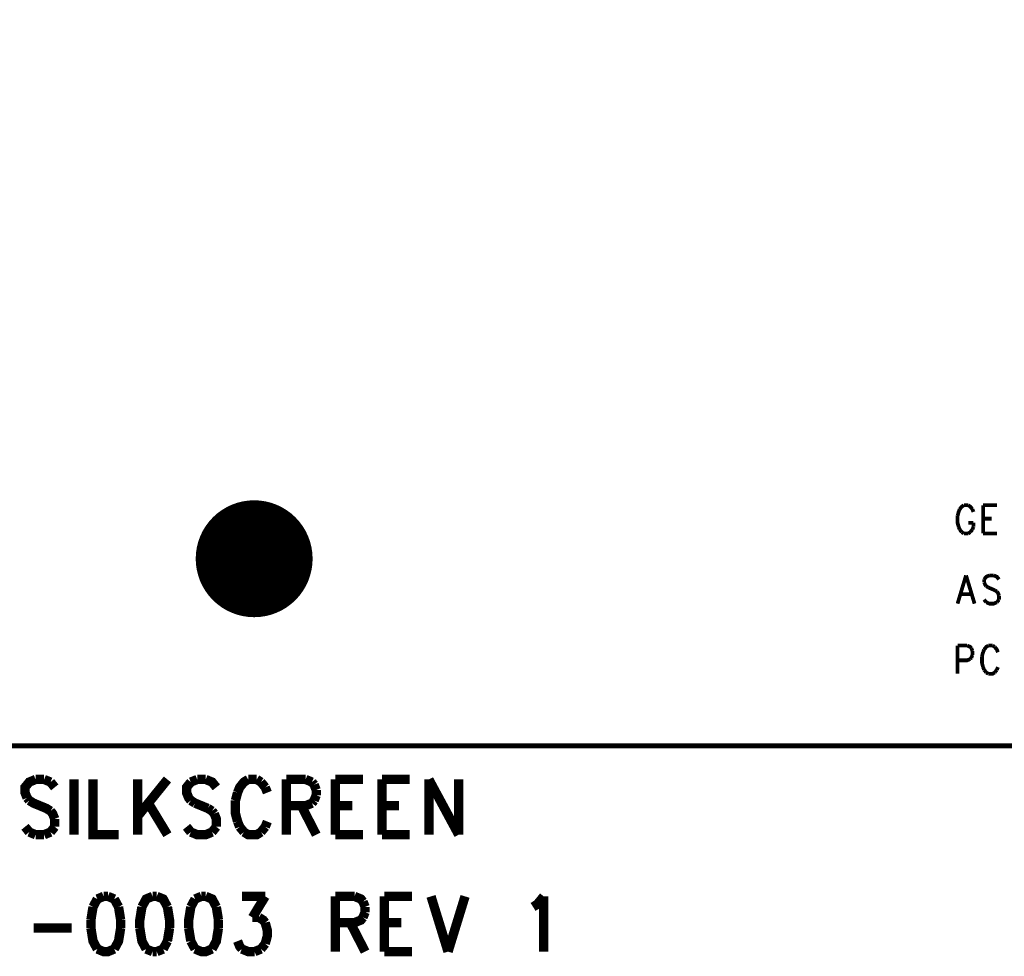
# Model space of a CAD drawing. Extents: x 8 to 19.8, y 7.5 to 11.6.
# Tile 3 of 8: x 13.4 to 15.5, y 7.5 to 9.6. Entities that reach past the tile are written whole.
import ezdxf

# ---------------------------------------------------------------- set-up
doc = ezdxf.new("R2010")
doc.units = 0
doc.layers.get('0').update_dxf_attribs({"linetype": 'CONTINUOUS'})
doc.layers.add('ASSEMBLY_PHO', color=7, linetype='CONTINUOUS')

# ---------------------------------------------------------------- blocks, each defined once
blk = doc.blocks.new('ROUND_184')
at = {"const_width": 0.125}
blk.add_lwpolyline([(-0.0625, 0, 1), (0.0625, 0, 1)], format="xyb", close=True, dxfattribs=at)

msp = doc.modelspace()

# ---------------------------------------------------------------- linework, layer by layer
at = {"layer": 'ASSEMBLY_PHO'}
for points, const_width in [([(8, 8), (19.811, 8), (19.811, 11.307), (8, 11.307), (8, 8)], 0.01), ([(15.40854, 8.50575), (15.40627, 8.5), (15.404, 8.49137)], 0.008), ([(15.41763, 8.51437), (15.41309, 8.5115), (15.40854, 8.50575)], 0.008), ([(15.42672, 8.51437), (15.41763, 8.51437)], 0.008), ([(15.43581, 8.50575), (15.43127, 8.5115), (15.42672, 8.51437)], 0.008), ([(15.43809, 8.5), (15.43581, 8.50575)], 0.008), ([(15.45854, 8.51437), (15.45854, 8.454)], 0.008), ([(15.45854, 8.51437), (15.48809, 8.51437)], 0.008), ([(15.404, 8.49137), (15.404, 8.477), (15.40627, 8.46837)], 0.008), ([(15.45854, 8.48562), (15.47672, 8.48562)], 0.008), ([(15.40627, 8.46837), (15.40854, 8.46262)], 0.008), ([(15.40854, 8.46262), (15.41309, 8.45687)], 0.008), ([(15.42672, 8.477), (15.43809, 8.477)], 0.008), ([(15.43127, 8.45687), (15.43581, 8.46262)], 0.008), ([(15.43581, 8.46262), (15.43809, 8.46837)], 0.008), ([(15.43809, 8.46837), (15.43809, 8.477)], 0.008), ([(15.41309, 8.45687), (15.41763, 8.454)], 0.008), ([(15.41763, 8.454), (15.42672, 8.454)], 0.008), ([(15.42672, 8.454), (15.43127, 8.45687)], 0.008), ([(15.45854, 8.454), (15.48809, 8.454)], 0.008), ([(15.42218, 8.36437), (15.404, 8.304)], 0.008), ([(15.42218, 8.36437), (15.44036, 8.304)], 0.008), ([(15.47218, 8.36437), (15.46536, 8.3615), (15.46081, 8.35575)], 0.008), ([(15.46081, 8.35575), (15.46081, 8.35)], 0.008), ([(15.48127, 8.36437), (15.47218, 8.36437)], 0.008), ([(15.49263, 8.35575), (15.48809, 8.3615), (15.48127, 8.36437)], 0.008), ([(15.46081, 8.35), (15.46309, 8.34425), (15.46536, 8.34137)], 0.008), ([(15.46536, 8.34137), (15.4699, 8.3385)], 0.008), ([(15.4699, 8.3385), (15.48354, 8.33275)], 0.008), ([(15.41081, 8.32412), (15.43354, 8.32412)], 0.008), ([(15.46536, 8.30687), (15.46081, 8.31262)], 0.008), ([(15.48354, 8.33275), (15.48809, 8.32987)], 0.008), ([(15.48809, 8.32987), (15.49036, 8.327), (15.49263, 8.32125)], 0.008), ([(15.49263, 8.31262), (15.48809, 8.30687)], 0.008), ([(15.49263, 8.32125), (15.49263, 8.31262)], 0.008), ([(15.48809, 8.30687), (15.48127, 8.304), (15.47218, 8.304), (15.46536, 8.30687)], 0.008), ([(15.404, 8.21437), (15.404, 8.154)], 0.008), ([(15.404, 8.21437), (15.42445, 8.21437)], 0.008), ([(15.42445, 8.21437), (15.43127, 8.2115), (15.43354, 8.20862)], 0.008), ([(15.43354, 8.20862), (15.43581, 8.20287)], 0.008), ([(15.4699, 8.21437), (15.46536, 8.2115), (15.46081, 8.20575)], 0.008), ([(15.479, 8.21437), (15.4699, 8.21437)], 0.008), ([(15.48354, 8.2115), (15.479, 8.21437)], 0.008), ([(15.49036, 8.2), (15.48809, 8.20575), (15.48354, 8.2115)], 0.008), ([(15.43354, 8.1885), (15.43127, 8.18562)], 0.008), ([(15.43581, 8.19425), (15.43354, 8.1885)], 0.008), ([(15.43581, 8.20287), (15.43581, 8.19425)], 0.008), ([(15.45854, 8.2), (15.45627, 8.19137)], 0.008), ([(15.45627, 8.19137), (15.45627, 8.177), (15.45854, 8.16837)], 0.008), ([(15.46081, 8.20575), (15.45854, 8.2)], 0.008), ([(15.43127, 8.18562), (15.42445, 8.18275), (15.404, 8.18275)], 0.008), ([(15.45854, 8.16837), (15.46081, 8.16262)], 0.008), ([(15.48809, 8.16262), (15.49036, 8.16837)], 0.008), ([(15.46081, 8.16262), (15.46536, 8.15687)], 0.008), ([(15.46536, 8.15687), (15.4699, 8.154)], 0.008), ([(15.4699, 8.154), (15.479, 8.154), (15.48354, 8.15687)], 0.008), ([(15.48354, 8.15687), (15.48809, 8.16262)], 0.008), ([(13.43272, 7.92812), (13.41909, 7.9225), (13.41, 7.91125), (13.41, 7.9), (13.41454, 7.88875)], 0.02), ([(13.4509, 7.92812), (13.43272, 7.92812)], 0.02), ([(13.46454, 7.9225), (13.4509, 7.92812)], 0.02), ([(13.51454, 7.92812), (13.51454, 7.81)], 0.02), ([(13.55545, 7.92812), (13.55545, 7.81), (13.61, 7.81)], 0.02), ([(13.6509, 7.92812), (13.6509, 7.81)], 0.02), ([(13.71454, 7.92812), (13.6509, 7.84937)], 0.02), ([(13.77818, 7.92812), (13.76454, 7.9225)], 0.02), ([(13.79636, 7.92812), (13.77818, 7.92812)], 0.02), ([(13.81909, 7.91125), (13.81, 7.9225), (13.79636, 7.92812)], 0.02), ([(13.88727, 7.92812), (13.87818, 7.9225), (13.86909, 7.91125), (13.86454, 7.9)], 0.02), ([(13.90545, 7.92812), (13.88727, 7.92812)], 0.02), ([(13.91454, 7.9225), (13.90545, 7.92812)], 0.02), ([(13.96909, 7.92812), (13.96909, 7.81)], 0.02), ([(13.96909, 7.92812), (14.01, 7.92812)], 0.02), ([(14.01, 7.92812), (14.02363, 7.9225)], 0.02), ([(14.07363, 7.92812), (14.07363, 7.81)], 0.02), ([(14.07363, 7.92812), (14.13272, 7.92812)], 0.02), ([(14.17363, 7.92812), (14.17363, 7.81)], 0.02), ([(14.17363, 7.92812), (14.23272, 7.92812)], 0.02), ([(14.27363, 7.92812), (14.27363, 7.81)], 0.02), ([(14.27363, 7.92812), (14.33727, 7.81)], 0.02), ([(14.33727, 7.92812), (14.33727, 7.81)], 0.02), ([(13.47363, 7.91125), (13.46454, 7.9225)], 0.02), ([(13.76454, 7.9225), (13.75545, 7.91125), (13.75545, 7.9), (13.76, 7.88875), (13.76454, 7.88312)], 0.02), ([(13.92363, 7.91125), (13.91454, 7.9225)], 0.02), ([(13.92818, 7.9), (13.92363, 7.91125)], 0.02), ([(14.02363, 7.9225), (14.02818, 7.91687)], 0.02), ([(14.02818, 7.91687), (14.03272, 7.90562)], 0.02), ([(13.41454, 7.88875), (13.41909, 7.88312)], 0.02), ([(13.86454, 7.9), (13.86, 7.88312)], 0.02), ([(14.03272, 7.89437), (14.02818, 7.88312)], 0.02), ([(14.03272, 7.90562), (14.03272, 7.89437)], 0.02), ([(13.41909, 7.88312), (13.42818, 7.8775), (13.45545, 7.86625), (13.46454, 7.86062)], 0.02), ([(13.67363, 7.8775), (13.71454, 7.81)], 0.02), ([(13.76454, 7.88312), (13.77363, 7.8775)], 0.02), ([(13.77363, 7.8775), (13.8009, 7.86625)], 0.02), ([(13.8009, 7.86625), (13.81, 7.86062)], 0.02), ([(13.86, 7.88312), (13.86, 7.855), (13.86454, 7.83812)], 0.02), ([(14.01, 7.87187), (13.96909, 7.87187)], 0.02), ([(14.0009, 7.87187), (14.03272, 7.81)], 0.02), ([(14.02363, 7.8775), (14.01, 7.87187)], 0.02), ([(14.02818, 7.88312), (14.02363, 7.8775)], 0.02), ([(14.07363, 7.87187), (14.11, 7.87187)], 0.02), ([(14.17363, 7.87187), (14.21, 7.87187)], 0.02), ([(13.46454, 7.86062), (13.46909, 7.855), (13.47363, 7.84375)], 0.02), ([(13.47363, 7.84375), (13.47363, 7.82687)], 0.02), ([(13.81, 7.86062), (13.81454, 7.855)], 0.02), ([(13.81454, 7.855), (13.81909, 7.84375), (13.81909, 7.82687)], 0.02), ([(13.41909, 7.81562), (13.41, 7.82687)], 0.02), ([(13.47363, 7.82687), (13.46454, 7.81562)], 0.02), ([(13.76454, 7.81562), (13.75545, 7.82687)], 0.02), ([(13.81909, 7.82687), (13.81, 7.81562)], 0.02), ([(13.86454, 7.83812), (13.86909, 7.82687)], 0.02), ([(13.86909, 7.82687), (13.87818, 7.81562)], 0.02), ([(13.91454, 7.81562), (13.92363, 7.82687)], 0.02), ([(13.92363, 7.82687), (13.92818, 7.83812)], 0.02), ([(13.43272, 7.81), (13.41909, 7.81562)], 0.02), ([(13.4509, 7.81), (13.43272, 7.81)], 0.02), ([(13.46454, 7.81562), (13.4509, 7.81)], 0.02), ([(13.81, 7.81562), (13.79636, 7.81), (13.77818, 7.81), (13.76454, 7.81562)], 0.02), ([(13.87818, 7.81562), (13.88727, 7.81), (13.90545, 7.81), (13.91454, 7.81562)], 0.02), ([(14.07363, 7.81), (14.13272, 7.81)], 0.02), ([(14.17363, 7.81), (14.23272, 7.81)], 0.02), ([(13.57818, 7.67812), (13.56454, 7.6725)], 0.02), ([(13.58727, 7.67812), (13.57818, 7.67812)], 0.02), ([(13.6009, 7.6725), (13.58727, 7.67812)], 0.02), ([(13.68272, 7.67812), (13.66909, 7.6725), (13.66, 7.65562)], 0.02), ([(13.69181, 7.67812), (13.68272, 7.67812)], 0.02), ([(13.71454, 7.65562), (13.70545, 7.6725), (13.69181, 7.67812)], 0.02), ([(13.78727, 7.67812), (13.77363, 7.6725)], 0.02), ([(13.79636, 7.67812), (13.78727, 7.67812)], 0.02), ([(13.81909, 7.65562), (13.81, 7.6725), (13.79636, 7.67812)], 0.02), ([(13.87363, 7.67812), (13.92363, 7.67812)], 0.02), ([(13.92363, 7.67812), (13.89636, 7.63312)], 0.02), ([(14.07363, 7.67812), (14.07363, 7.56)], 0.02), ([(14.07363, 7.67812), (14.11454, 7.67812)], 0.02), ([(14.11454, 7.67812), (14.12818, 7.6725), (14.13272, 7.66687)], 0.02), ([(14.17818, 7.67812), (14.17818, 7.56)], 0.02), ([(14.17818, 7.67812), (14.23727, 7.67812)], 0.02), ([(14.27818, 7.67812), (14.31454, 7.56)], 0.02), ([(14.3509, 7.67812), (14.31454, 7.56)], 0.02), ([(14.49636, 7.65562), (14.50545, 7.66125), (14.51909, 7.67812)], 0.02), ([(14.51909, 7.67812), (14.51909, 7.56)], 0.02), ([(13.55545, 7.65562), (13.5509, 7.6275)], 0.02), ([(13.56454, 7.6725), (13.55545, 7.65562)], 0.02), ([(13.61, 7.65562), (13.6009, 7.6725)], 0.02), ([(13.61454, 7.6275), (13.61, 7.65562)], 0.02), ([(13.66, 7.65562), (13.65545, 7.6275), (13.65545, 7.61062)], 0.02), ([(13.71909, 7.61062), (13.71909, 7.6275), (13.71454, 7.65562)], 0.02), ([(13.76454, 7.65562), (13.76, 7.6275), (13.76, 7.61062)], 0.02), ([(13.77363, 7.6725), (13.76454, 7.65562)], 0.02), ([(13.82363, 7.6275), (13.81909, 7.65562)], 0.02), ([(14.13272, 7.66687), (14.13727, 7.65562)], 0.02), ([(14.13727, 7.65562), (14.13727, 7.64437)], 0.02), ([(13.89636, 7.63312), (13.91, 7.63312)], 0.02), ([(13.91, 7.63312), (13.91909, 7.6275), (13.92363, 7.62187)], 0.02), ([(14.13272, 7.63312), (14.12818, 7.6275), (14.11454, 7.62187)], 0.02), ([(14.13727, 7.64437), (14.13272, 7.63312)], 0.02), ([(13.5509, 7.6275), (13.5509, 7.61062)], 0.02), ([(13.61454, 7.61062), (13.61454, 7.6275)], 0.02), ([(13.82363, 7.61062), (13.82363, 7.6275)], 0.02), ([(13.92363, 7.62187), (13.92818, 7.605), (13.92818, 7.59375), (13.92363, 7.57687)], 0.02), ([(14.11454, 7.62187), (14.07363, 7.62187)], 0.02), ([(14.10545, 7.62187), (14.13727, 7.56)], 0.02), ([(14.17818, 7.62187), (14.21454, 7.62187)], 0.02), ([(13.42818, 7.61062), (13.51, 7.61062)], 0.02), ([(13.5509, 7.61062), (13.55545, 7.5825), (13.56454, 7.56562)], 0.02), ([(13.6009, 7.56562), (13.61, 7.5825), (13.61454, 7.61062)], 0.02), ([(13.65545, 7.61062), (13.66, 7.5825), (13.66909, 7.56562)], 0.02), ([(13.71454, 7.5825), (13.71909, 7.61062)], 0.02), ([(13.76, 7.61062), (13.76454, 7.5825)], 0.02), ([(13.81, 7.56562), (13.81909, 7.5825), (13.82363, 7.61062)], 0.02), ([(13.70545, 7.56562), (13.71454, 7.5825)], 0.02), ([(13.76454, 7.5825), (13.77363, 7.56562)], 0.02), ([(13.87363, 7.56562), (13.86909, 7.57125), (13.86454, 7.5825)], 0.02), ([(13.92363, 7.57687), (13.91454, 7.56562)], 0.02), ([(13.56454, 7.56562), (13.57818, 7.56), (13.58727, 7.56), (13.6009, 7.56562)], 0.02), ([(13.66909, 7.56562), (13.68272, 7.56)], 0.02), ([(13.68272, 7.56), (13.69181, 7.56)], 0.02), ([(13.69181, 7.56), (13.70545, 7.56562)], 0.02), ([(13.77363, 7.56562), (13.78727, 7.56), (13.79636, 7.56), (13.81, 7.56562)], 0.02), ([(13.9009, 7.56), (13.88727, 7.56), (13.87363, 7.56562)], 0.02), ([(13.91454, 7.56562), (13.9009, 7.56)], 0.02), ([(14.17818, 7.56), (14.23727, 7.56)], 0.02)]:
    msp.add_lwpolyline(points, dxfattribs=dict(at, const_width=const_width))

# ---------------------------------------------------------------- block references
msp.add_blockref('ROUND_184', (13.9, 8.4), dxfattribs=at)

doc.saveas('drawing.dxf')
